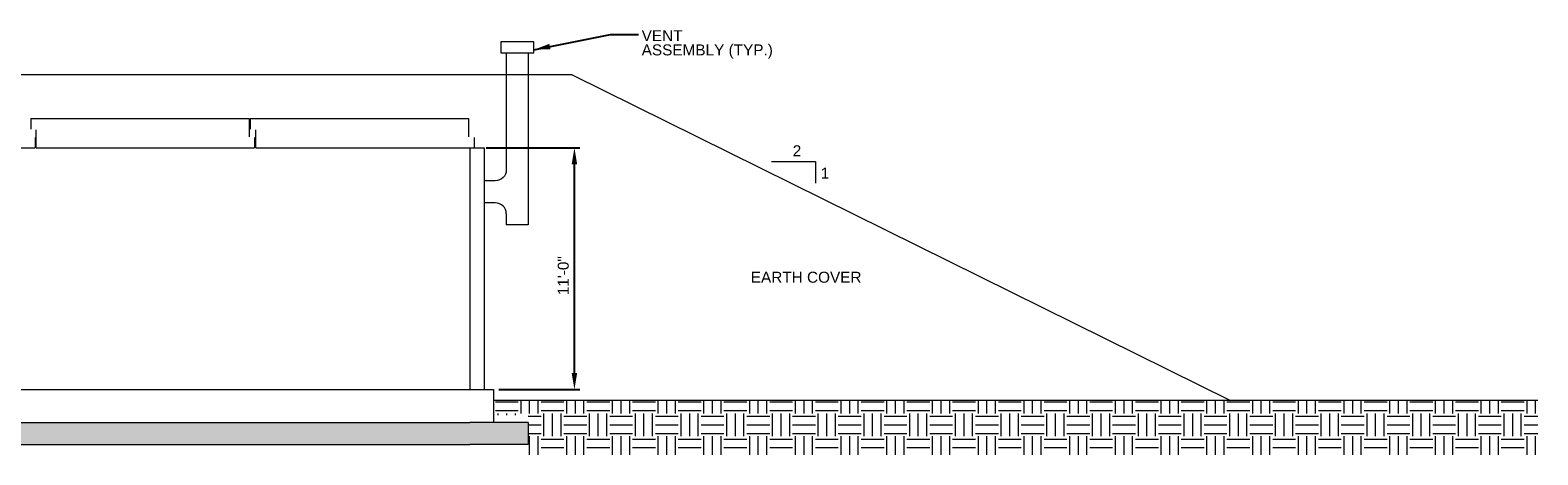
# Model space of a CAD drawing. Header units: inches. Extents: x -164 to 1570, y -1120 to -888.
# Tile 2 of 2: x 746 to 1570, y -1120 to -888. Entities that reach past the tile are written whole.
import ezdxf

# ---------------------------------------------------------------- set-up
doc = ezdxf.new("R2010")
doc.units = ezdxf.units.IN
doc.header["$LTSCALE"] = 16
doc.header["$MEASUREMENT"] = 0
doc.layers.add('E-80-REF', color=253, linetype='Continuous', lineweight=9)
doc.styles.add("_1 4 1'-0", font='arial.ttf', dxfattribs={"height": 6})
doc.dimstyles.new("1 4 1'-0", dxfattribs={"dimtxt": 6, "dimasz": 9, "dimexe": 3, "dimexo": 3, "dimgap": 3, "dimtad": 1, "dimdec": 0, "dimzin": 11, "dimdsep": 46, "dimlunit": 3, "dimtxsty": "_1 4 1'-0", "dimcen": 0.09, "dimadec": 4, "dimazin": 3, "dimtfac": 1, "dimtdec": 0, "dimtofl": 0, "dimtmove": 0, "dimatfit": 3, "dimfxl": 1, "dimfrac": 2, "dimtzin": 11, "dimarcsym": 0})

# ---------------------------------------------------------------- blocks, each defined once
blk = doc.blocks.new('*D9')
at = {"layer": 'E-80-REF', "color": 0, "lineweight": -2, "transparency": 16777216}
for p, q in [((994.98, -952.56), (1046.23, -952.56)), ((1043.23, -1075.57), (1043.23, -961.56)), ((1001.98, -1084.57), (1046.23, -1084.57))]:
    blk.add_line(p, q, dxfattribs=at)
at = {"layer": 'E-80-REF', "color": 0, "transparency": 16777216}
for points in [[(1041.73, -961.56), (1044.73, -961.56), (1043.23, -952.56)], [(1041.73, -1075.57), (1044.73, -1075.57), (1043.23, -1084.57)]]:
    blk.add_solid(points, dxfattribs=at)
at = {"layer": 'E-80-REF', "color": 0, "transparency": 16777216, "insert": (1037.16, -1022.37), "char_height": 6, "attachment_point": 5, "rotation": 90, "style": "_1 4 1'-0"}
blk.add_mtext('11\'-0"', dxfattribs=at)

msp = doc.modelspace()

# ---------------------------------------------------------------- hatches: boundary and pattern name
at = {"layer": 'E-80-REF', "transparency": 33554508}
h = msp.add_hatch(dxfattribs=at)
h.set_pattern_fill('EARTH', color=256, scale=50)
h.set_pattern_definition([(0, (0, 4), (12.5, 12.5), [12.5, -12.5]), (0, (0, 8.688), (12.5, 12.5), [12.5, -12.5]), (0, (0, 13.375), (12.5, 12.5), [12.5, -12.5]), (90, (1.562, 14.938), (-12.5, 12.5), [12.5, -12.5]), (90, (6.25, 14.938), (-12.5, 12.5), [12.5, -12.5]), (90, (10.938, 14.938), (-12.5, 12.5), [12.5, -12.5])])
h.paths.add_polyline_path([(1569.98, -1090.57), (998.98, -1090.57), (998.98, -1098.57), (1017.98, -1098.57), (1017.98, -1120.21), (1569.98, -1120.21)])
at = {"layer": 'E-80-REF', "transparency": 33554483}
h = msp.add_hatch(color=256, dxfattribs=at)
h.dxf.hatch_style = 1
h.paths.add_polyline_path([(13.98, -1102.57), (-16.02, -1102.57), (-16.02, -1114.57), (13.98, -1114.57)])
h.paths.add_polyline_path([(35.98, -1102.57), (13.98, -1102.57), (13.98, -1114.57), (35.98, -1114.57)])
h.paths.add_polyline_path([(105.98, -1102.57), (35.98, -1102.57), (35.98, -1114.57), (105.98, -1114.57)])
h.paths.add_polyline_path([(1017.98, -1102.57), (105.98, -1102.57), (105.98, -1114.57), (1017.98, -1114.57)])

# ---------------------------------------------------------------- linework, layer by layer
at = {"layer": 'E-80-REF'}
for p, q in [((1005.98, -900.56), (1005.98, -964.56)), ((1017.98, -900.56), (1017.98, -976.56)), ((1041.98, -912.56), (23.98, -912.56)), ((1041.98, -912.56), (1401.98, -1090.57)), ((745.98, -936.56), (745.98, -942.31)), ((745.98, -936.56), (865.36, -936.56)), ((865.36, -936.56), (865.36, -946.5)), ((865.98, -936.56), (865.98, -942.31)), ((865.98, -936.56), (985.36, -936.56)), ((985.36, -936.56), (985.36, -946.5)), ((748.36, -946.81), (748.36, -952.56)), ((748.98, -952.56), (748.98, -942.62)), ((868.36, -946.81), (868.36, -952.56)), ((868.98, -952.56), (868.98, -942.62)), ((988.36, -946.81), (988.36, -952.56)), ((628.98, -952.56), (748.36, -952.56)), ((748.98, -952.56), (868.36, -952.56)), ((868.98, -952.56), (988.36, -952.56)), ((985.98, -952.56), (985.98, -1084.56)), ((1151.03, -959.91), (1175.03, -959.91)), ((1175.03, -959.91), (1175.03, -971.91)), ((999.98, -970.56), (993.98, -970.56)), ((999.98, -982.56), (993.98, -982.56)), ((1005.98, -988.56, 0), (1005.98, -994.56, 0)), ((31.98, -1084.57), (998.98, -1084.57)), ((998.98, -1084.57), (998.98, -1102.56)), ((1569.98, -1090.57), (998.98, -1090.57)), ((-16.02, -1102.57), (985.98, -1102.57)), ((1017.98, -1102.57), (985.98, -1102.57)), ((1017.98, -1102.57), (1017.98, -1114.57)), ((-16.02, -1114.57), (985.98, -1114.57)), ((1017.98, -1114.57), (985.98, -1114.57))]:
    msp.add_line(p, q, dxfattribs=at)
at = {"layer": 'E-80-REF', "elevation": 0, "flags": 128}
for points in [[(985.98, -952.56), (993.98, -952.56), (993.98, -1084.56)], [(1017.98, -976.56), (1017.98, -994.56), (1005.98, -994.56)]]:
    msp.add_lwpolyline(points, dxfattribs=at)
at = {"layer": 'E-80-REF', "extrusion": (0, 0, -1)}
msp.add_arc((-999.98, -964.56), 6, 180, 270, dxfattribs=at)
at = {"layer": 'E-80-REF'}
msp.add_arc((999.98, -988.56), 6, 0, 90, dxfattribs=at)
msp.add_3dface([(1020.98, -894.56), (1002.98, -894.56), (1002.98, -900.56), (1020.98, -900.56)], dxfattribs=at)

# ---------------------------------------------------------------- texts
at = {"layer": 'E-80-REF', "char_height": 6, "attachment_point": 1, "line_spacing_factor": 0.776524, "style": "_1 4 1'-0"}
for s, insert, width in [('VENT\\PASSEMBLY (TYP.)', (1080.01, -888.26), 75.4249), ('2', (1162.59, -951.12), 7.3928), ('1', (1177.88, -963.37), 7.3928), ('EARTH COVER', (1139.67, -1020.2), 75.4249)]:
    msp.add_mtext(s, dxfattribs=dict(at, insert=insert, width=width))

# ---------------------------------------------------------------- dimensions: what is measured, and where the dimension line sits
at = {"layer": 'E-80-REF'}
dim = msp.add_linear_dim(base=(1043.23, -952.56), p1=(998.98, -1084.57), p2=(991.98, -952.56), angle=90, dimstyle="1 4 1'-0", dxfattribs=at)
dim.commit()
dim.dimension.update_dxf_attribs({"geometry": '*D9', "text_midpoint": (1043.23, -1022.37), "dimtype": 160})

# ---------------------------------------------------------------- leaders
msp.add_leader([(1021.01, -898.95), (1062.97, -890.58), (1078.36, -890.58)], dimstyle="1 4 1'-0", override={"dimgap": 6}, dxfattribs=at)

doc.saveas('drawing.dxf')
